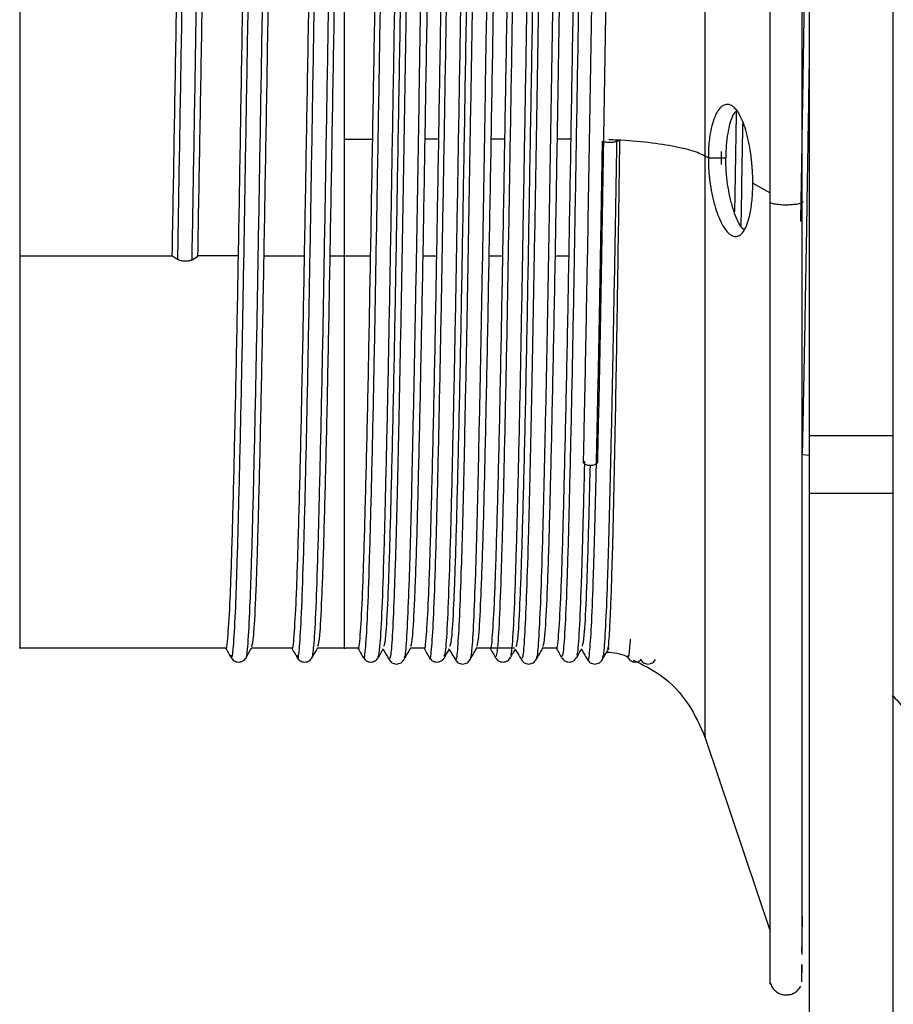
# Paper-space layout '_Posterior' of a CAD drawing. Header units: inches. Extents: x -3.7 to 0.5, y -6.4 to 5.5.
# Tile 2 of 6: x -3.7 to -2.7, y -1.6 to -0.4. Entities that reach past the tile are written whole.
import ezdxf

# ---------------------------------------------------------------- set-up
doc = ezdxf.new("R2010")
doc.units = ezdxf.units.IN
doc.header["$MEASUREMENT"] = 0

psp = doc.layouts.new('_Posterior')

# ---------------------------------------------------------------- linework, layer by layer
at = {"color": 7, "linetype": 'Continuous', "lineweight": 25}
for p, q in [((-2.7559, -6.3624), (-2.7559, 5.4631)), ((-2.6559, -6.3624), (-2.6559, 5.4631)), ((-3.3097, -0.5918), (-3.2763, -0.5918)), ((-3.1976, -0.5918), (-3.2135, -0.5918)), ((-3.1189, -0.5918), (-3.1347, -0.5918)), ((-3.0401, -0.5918), (-3.056, -0.5918)), ((-2.9815, -0.5934), (-2.9855, -0.5946)), ((-2.8608, -0.6064), (-2.8611, -0.6221)), ((-2.8762, -0.6142), (-2.8799, -0.6121)), ((-2.8762, -0.6142), (-2.8555, -0.6142)), ((-2.8232, -0.6441), (-2.8025, -0.6559)), ((-3.6963, -0.7309), (-3.5146, -0.7309)), ((-3.515, -0.7306), (-3.508, -0.7352)), ((-3.491, -0.7355), (-3.4841, -0.7311)), ((-3.4362, -0.7309), (-3.4841, -0.7309)), ((-3.4053, -0.7309), (-3.3575, -0.7309)), ((-3.3266, -0.7309), (-3.2788, -0.7309)), ((-3.2159, -0.7309), (-3.2, -0.7309)), ((-3.1372, -0.7309), (-3.1213, -0.7309)), ((-3.0584, -0.7309), (-3.0425, -0.7309)), ((-2.6559, -0.9451), (-2.7559, -0.9451)), ((-2.7559, -0.9687), (-2.764, -0.9676)), ((-2.6559, -1.0137), (-2.7559, -1.0137)), ((-3.6963, -1.1976), (-3.4511, -1.1976)), ((-3.42, -1.1976), (-3.3724, -1.1976)), ((-3.3658, -1.2065), (-3.3657, -1.207)), ((-3.3413, -1.1976), (-3.2936, -1.1976)), ((-3.2306, -1.1976), (-3.2149, -1.1976)), ((-3.1518, -1.1976), (-3.1362, -1.1976)), ((-3.1361, -1.1976), (-3.1069, -1.1976)), ((-3.0731, -1.1976), (-3.0574, -1.1976)), ((-3.0509, -1.2073), (-3.0507, -1.2071)), ((-3.0332, -1.2063), (-3.033, -1.2061)), ((-2.9731, -1.2077), (-2.9721, -1.2093)), ((-3.2694, -1.2086), (-3.2693, -1.2078)), ((-3.1296, -1.2085), (-3.1295, -1.2082)), ((-2.8799, -1.3049), (-2.8025, -1.5349)), ((-2.7648, -1.5848), (-2.7648, -1.5747)), ((-2.7647, -1.5954), (-2.7645, -1.5748))]:
    psp.add_line(p, q, dxfattribs=at)
for points, knots in [([(-2.8025, -0.6676), (-2.8025, -0.5931), (-2.8025, -0.444), (-2.8025, -0.2185), (-2.8025, -0.0025), (-2.8025, 0.1966), (-2.8025, 0.3707), (-2.8025, 0.5135), (-2.8025, 0.6184), (-2.8025, 0.6852), (-2.8025, 0.6929), (-2.8025, 0.6967)], [0, 0, 0, 0, 0.11138, 0.222761, 0.334141, 0.445522, 0.556902, 0.668283, 0.779663, 0.891044, 1, 1, 1, 1]), ([(-2.7648, 0.6041), (-2.7648, 0.6033), (-2.7648, 0.5815), (-2.7648, 0.5008), (-2.7648, 0.3634), (-2.7648, 0.19), (-2.7648, -0.0068), (-2.7648, -0.2208), (-2.7648, -0.4441), (-2.7648, -0.5916), (-2.7648, -0.6654)], [0, 0, 0, 0, 0.005604, 0.14766, 0.289717, 0.431773, 0.57383, 0.715887, 0.857943, 1, 1, 1, 1]), ([(-2.8799, -0.6121), (-2.8799, -0.5746), (-2.8799, -0.4946), (-2.8799, -0.3647), (-2.8799, -0.2211), (-2.8799, -0.0683), (-2.8799, 0.0563), (-2.8799, 0.1502), (-2.8799, 0.217), (-2.8799, 0.2763), (-2.8799, 0.3264), (-2.8799, 0.3656), (-2.8799, 0.3919), (-2.8799, 0.4051), (-2.8799, 0.4043), (-2.8799, 0.404)], [0, 0, 0, 0, 0.075575, 0.161077, 0.257421, 0.365137, 0.484073, 0.547534, 0.613286, 0.680995, 0.750248, 0.820571, 0.891441, 0.962311, 1, 1, 1, 1]), ([(-3.508, -0.7352), (-3.5073, -0.6913), (-3.5058, -0.6029), (-3.5034, -0.4625), (-3.5011, -0.3225), (-3.4989, -0.1869), (-3.4965, -0.0599), (-3.4942, 0.054), (-3.4919, 0.1505), (-3.4896, 0.2273), (-3.4873, 0.28), (-3.4853, 0.3074), (-3.4842, 0.3072), (-3.4838, 0.3071)], [0, 0, 0, 0, 0.09466, 0.190466, 0.285793, 0.379984, 0.47551, 0.571232, 0.665615, 0.760587, 0.856427, 0.951507, 1, 1, 1, 1]), ([(-3.491, -0.7355), (-3.4903, -0.6916), (-3.4887, -0.6032), (-3.4864, -0.4628), (-3.484, -0.3228), (-3.4818, -0.1871), (-3.4795, -0.0601), (-3.4771, 0.0538), (-3.4749, 0.1504), (-3.4726, 0.2271), (-3.4702, 0.2802), (-3.4681, 0.309), (-3.4668, 0.3082), (-3.4662, 0.3079)], [0, 0, 0, 0, 0.092579, 0.186278, 0.279509, 0.371629, 0.465055, 0.558673, 0.650981, 0.743865, 0.837597, 0.930587, 1, 1, 1, 1]), ([(-3.4445, -1.2063), (-3.4442, -1.2075), (-3.4431, -1.2115), (-3.4412, -1.191), (-3.4388, -1.1462), (-3.4366, -1.0766), (-3.4343, -0.9862), (-3.4319, -0.8772), (-3.4296, -0.7541), (-3.4274, -0.6208), (-3.425, -0.4814), (-3.4227, -0.341), (-3.4204, -0.2046), (-3.4181, -0.0762), (-3.4157, 0.0398), (-3.4135, 0.1388), (-3.4112, 0.2183), (-3.4088, 0.2744), (-3.4068, 0.3055), (-3.4056, 0.3068), (-3.4051, 0.3073)], [0, 0, 0, 0, 0.025494, 0.08434, 0.143198, 0.20121, 0.259757, 0.318732, 0.377134, 0.435248, 0.494168, 0.552926, 0.610883, 0.669575, 0.728523, 0.786729, 0.845027, 0.903991, 0.96262, 1, 1, 1, 1]), ([(-3.4269, -1.2075), (-3.4267, -1.208), (-3.4258, -1.2107), (-3.4241, -1.1906), (-3.4218, -1.1465), (-3.4195, -1.0767), (-3.4172, -0.9864), (-3.4148, -0.8775), (-3.4126, -0.7544), (-3.4103, -0.6211), (-3.4079, -0.4817), (-3.4056, -0.3413), (-3.4034, -0.2048), (-3.4011, -0.0764), (-3.3987, 0.0395), (-3.3964, 0.1386), (-3.3942, 0.2181), (-3.3918, 0.2745), (-3.3896, 0.3073), (-3.3882, 0.3084), (-3.3875, 0.3089)], [0, 0, 0, 0, 0.011252, 0.070153, 0.129067, 0.187134, 0.245737, 0.304768, 0.363226, 0.421395, 0.480371, 0.539185, 0.597197, 0.655945, 0.714949, 0.77321, 0.831564, 0.890584, 0.949269, 1, 1, 1, 1]), ([(-3.3657, -1.207), (-3.3655, -1.208), (-3.3645, -1.2126), (-3.3627, -1.195), (-3.3604, -1.1539), (-3.3581, -1.0871), (-3.3558, -0.9994), (-3.3535, -0.8927), (-3.3512, -0.7712), (-3.3489, -0.639), (-3.3466, -0.5002), (-3.3442, -0.3596), (-3.342, -0.2224), (-3.3397, -0.0927), (-3.3373, 0.0252), (-3.335, 0.1267), (-3.3328, 0.209), (-3.3304, 0.2683), (-3.3283, 0.3034), (-3.3269, 0.3066), (-3.3264, 0.3079)], [0, 0, 0, 0, 0.016256, 0.075156, 0.134203, 0.192437, 0.250984, 0.310093, 0.36876, 0.426909, 0.485906, 0.544877, 0.603, 0.661715, 0.720819, 0.779309, 0.837591, 0.896656, 0.95552, 1, 1, 1, 1]), ([(-3.348, -1.2093), (-3.3472, -1.2053), (-3.3457, -1.1975), (-3.3433, -1.1533), (-3.3411, -1.0874), (-3.3388, -0.9995), (-3.3364, -0.8929), (-3.3341, -0.7714), (-3.3319, -0.6393), (-3.3295, -0.5005), (-3.3272, -0.3599), (-3.3249, -0.2227), (-3.3226, -0.0929), (-3.3203, 0.025), (-3.318, 0.1266), (-3.3157, 0.2085), (-3.3134, 0.2693), (-3.311, 0.3024), (-3.3095, 0.3154), (-3.3088, 0.3101), (-3.3087, 0.3099)], [0, 0, 0, 0, 0.058978, 0.118104, 0.176415, 0.23504, 0.294227, 0.352972, 0.411198, 0.470274, 0.529323, 0.587523, 0.646316, 0.705499, 0.764067, 0.822426, 0.881569, 0.940511, 0.998673, 1, 1, 1, 1]), ([(-3.287, -1.2079), (-3.2868, -1.2085), (-3.286, -1.2136), (-3.2843, -1.1985), (-3.2819, -1.161), (-3.2797, -1.0972), (-3.2774, -1.0122), (-3.275, -0.9078), (-3.2727, -0.7881), (-3.2705, -0.6571), (-3.2681, -0.5189), (-3.2658, -0.3783), (-3.2635, -0.2404), (-3.2612, -0.1094), (-3.2589, 0.0104), (-3.2566, 0.1142), (-3.2543, 0.1992), (-3.252, 0.2618), (-3.2498, 0.3008), (-3.2484, 0.3061), (-3.2477, 0.3085)], [0, 0, 0, 0, 0.008747, 0.067683, 0.126901, 0.185398, 0.243928, 0.303151, 0.362066, 0.420292, 0.479349, 0.538513, 0.596845, 0.655565, 0.714807, 0.773567, 0.831871, 0.891018, 0.950099, 1, 1, 1, 1]), ([(-3.2693, -1.2078), (-3.2686, -1.2053), (-3.2672, -1.1998), (-3.2649, -1.1603), (-3.2626, -1.0976), (-3.2604, -1.0124), (-3.258, -0.9081), (-3.2557, -0.7884), (-3.2534, -0.6574), (-3.2511, -0.5192), (-3.2487, -0.3786), (-3.2465, -0.2406), (-3.2442, -0.1096), (-3.2418, 0.0101), (-3.2395, 0.1141), (-3.2373, 0.1988), (-3.2349, 0.2625), (-3.2326, 0.2995), (-3.231, 0.3144), (-3.2301, 0.3093), (-3.23, 0.3086)], [0, 0, 0, 0, 0.051034, 0.110217, 0.16868, 0.227174, 0.286363, 0.345242, 0.403434, 0.462455, 0.521585, 0.579882, 0.638566, 0.697774, 0.756498, 0.814767, 0.87388, 0.932925, 0.991128, 1, 1, 1, 1]), ([(-3.217, 0.3099), (-3.2173, 0.3101), (-3.2183, 0.3111), (-3.2201, 0.289), (-3.2222, 0.2448), (-3.2243, 0.1791), (-3.2265, 0.0951), (-3.2287, -0.0053), (-3.2308, -0.1184), (-3.2329, -0.2412), (-3.2351, -0.3705), (-3.2373, -0.502), (-3.2394, -0.6317), (-3.2415, -0.7562), (-3.2437, -0.872), (-3.2459, -0.975), (-3.248, -1.0624), (-3.2502, -1.1322), (-3.2524, -1.1813), (-3.2544, -1.2095), (-3.2557, -1.2102), (-3.2563, -1.2106)], [0, 0, 0, 0, 0.022732, 0.077828, 0.132573, 0.186698, 0.241579, 0.296646, 0.351087, 0.405411, 0.460448, 0.515391, 0.569554, 0.624208, 0.679305, 0.734029, 0.788161, 0.843058, 0.898119, 0.95253, 1, 1, 1, 1]), ([(-3.1994, 0.3101), (-3.1998, 0.3107), (-3.201, 0.3124), (-3.203, 0.2892), (-3.2052, 0.2446), (-3.2073, 0.1789), (-3.2094, 0.0949), (-3.2116, -0.0055), (-3.2138, -0.1187), (-3.2159, -0.2415), (-3.2181, -0.3708), (-3.2203, -0.5023), (-3.2223, -0.632), (-3.2245, -0.7564), (-3.2267, -0.8722), (-3.2289, -0.9752), (-3.2309, -1.0626), (-3.2331, -1.1324), (-3.2353, -1.1811), (-3.2372, -1.2078), (-3.2383, -1.2088), (-3.2387, -1.2092)], [0, 0, 0, 0, 0.0368494, 0.0919375, 0.1466754, 0.2007932, 0.2556659, 0.3107259, 0.3651592, 0.4194756, 0.4745046, 0.5294401, 0.5835963, 0.6382428, 0.6933322, 0.7480482, 0.802173, 0.8570625, 0.9121157, 0.9665195, 1, 1, 1, 1]), ([(-3.2083, -1.209), (-3.2082, -1.2092), (-3.2075, -1.2146), (-3.2059, -1.2015), (-3.2035, -1.1678), (-3.2012, -1.1069), (-3.199, -1.0247), (-3.1966, -0.9227), (-3.1943, -0.8048), (-3.1921, -0.6751), (-3.1897, -0.5376), (-3.1874, -0.397), (-3.1851, -0.2584), (-3.1828, -0.1263), (-3.1805, -0.0048), (-3.1781, 0.1014), (-3.1759, 0.1891), (-3.1736, 0.2548), (-3.1712, 0.2985), (-3.1697, 0.3062), (-3.169, 0.3101)], [0, 0, 0, 0, 0.002175, 0.060893, 0.120027, 0.178572, 0.236856, 0.295939, 0.354848, 0.41296, 0.471822, 0.530925, 0.589274, 0.647746, 0.706871, 0.765648, 0.823782, 0.882757, 0.9418, 1, 1, 1, 1]), ([(-3.1907, -1.2074), (-3.1901, -1.206), (-3.1887, -1.2027), (-3.1865, -1.1669), (-3.1842, -1.1073), (-3.1819, -1.0249), (-3.1796, -0.923), (-3.1772, -0.8051), (-3.175, -0.6754), (-3.1727, -0.5379), (-3.1703, -0.3973), (-3.1681, -0.2587), (-3.1658, -0.1265), (-3.1634, -0.005), (-3.1611, 0.1012), (-3.1589, 0.1887), (-3.1565, 0.2554), (-3.1542, 0.2961), (-3.1525, 0.3134), (-3.1515, 0.3087), (-3.1513, 0.3077)], [0, 0, 0, 0, 0.0467579, 0.105766, 0.1641872, 0.2223466, 0.2813046, 0.3400883, 0.3980768, 0.4568133, 0.515791, 0.5740161, 0.6323634, 0.6913634, 0.7500153, 0.8080259, 0.8668759, 0.925793, 0.9838694, 1, 1, 1, 1]), ([(-3.1382, 0.3123), (-3.1389, 0.3093), (-3.1404, 0.3034), (-3.1426, 0.2663), (-3.1447, 0.2097), (-3.1468, 0.1333), (-3.149, 0.0395), (-3.1512, -0.0686), (-3.1533, -0.1876), (-3.1554, -0.3145), (-3.1576, -0.4457), (-3.1598, -0.5766), (-3.1619, -0.7037), (-3.1641, -0.8237), (-3.1663, -0.9326), (-3.1683, -1.027), (-3.1705, -1.1045), (-3.1727, -1.1633), (-3.1749, -1.1992), (-3.1764, -1.2145), (-3.1774, -1.2104), (-3.1776, -1.2095)], [0, 0, 0, 0, 0.053668, 0.108725, 0.163015, 0.217629, 0.272778, 0.327646, 0.381822, 0.436709, 0.491854, 0.546441, 0.600752, 0.65582, 0.710865, 0.765136, 0.819776, 0.874928, 0.929777, 0.983954, 1, 1, 1, 1]), ([(-3.1206, 0.3106), (-3.1208, 0.3114), (-3.1217, 0.3158), (-3.1233, 0.3014), (-3.1255, 0.2668), (-3.1276, 0.2094), (-3.1298, 0.1331), (-3.132, 0.0392), (-3.1341, -0.0688), (-3.1362, -0.1878), (-3.1384, -0.3148), (-3.1406, -0.446), (-3.1427, -0.5769), (-3.1448, -0.704), (-3.147, -0.824), (-3.1492, -0.9328), (-3.1513, -1.0271), (-3.1534, -1.1048), (-3.1556, -1.1628), (-3.1578, -1.2013), (-3.1592, -1.2082), (-3.1599, -1.2116)], [0, 0, 0, 0, 0.012732, 0.067897, 0.123061, 0.177457, 0.232177, 0.287434, 0.34241, 0.396691, 0.451686, 0.506939, 0.561632, 0.61605, 0.671225, 0.726377, 0.780755, 0.835501, 0.890762, 0.945717, 1, 1, 1, 1]), ([(-3.1295, -1.2082), (-3.1288, -1.2076), (-3.1274, -1.2064), (-3.1251, -1.1731), (-3.1228, -1.1165), (-3.1205, -1.0369), (-3.1182, -0.9374), (-3.1158, -0.8213), (-3.1136, -0.6929), (-3.1113, -0.5563), (-3.1089, -0.4157), (-3.1066, -0.2766), (-3.1044, -0.1434), (-3.102, -0.0202), (-3.0997, 0.0883), (-3.0975, 0.1784), (-3.0951, 0.248), (-3.0928, 0.2917), (-3.0912, 0.3115), (-3.0903, 0.3088), (-3.0902, 0.3084)], [0, 0, 0, 0, 0.0517374, 0.1108442, 0.1694957, 0.2276501, 0.2866512, 0.3456119, 0.4037268, 0.4624512, 0.5215511, 0.5800235, 0.6383159, 0.6973822, 0.7562338, 0.8143155, 0.8731765, 0.9322389, 0.9905181, 1, 1, 1, 1]), ([(-3.1119, -1.2065), (-3.1114, -1.206), (-3.1101, -1.2045), (-3.108, -1.173), (-3.1057, -1.1167), (-3.1035, -1.037), (-3.1011, -0.9376), (-3.0988, -0.8216), (-3.0966, -0.6932), (-3.0942, -0.5565), (-3.0919, -0.416), (-3.0896, -0.2769), (-3.0873, -0.1436), (-3.085, -0.0204), (-3.0826, 0.0881), (-3.0804, 0.1782), (-3.0781, 0.2478), (-3.0757, 0.2921), (-3.0739, 0.3122), (-3.0729, 0.3083), (-3.0726, 0.3072)], [0, 0, 0, 0, 0.037912, 0.096998, 0.155628, 0.213761, 0.27274, 0.331679, 0.389773, 0.448476, 0.507554, 0.566005, 0.624276, 0.683321, 0.742151, 0.800211, 0.85905, 0.918091, 0.976349, 1, 1, 1, 1]), ([(-3.0595, 0.3098), (-3.0599, 0.3097), (-3.061, 0.3094), (-3.0629, 0.284), (-3.065, 0.2366), (-3.0671, 0.1682), (-3.0693, 0.0817), (-3.0715, -0.0207), (-3.0736, -0.1354), (-3.0757, -0.2593), (-3.0779, -0.3893), (-3.0801, -0.5208), (-3.0822, -0.6499), (-3.0844, -0.7734), (-3.0866, -0.8876), (-3.0887, -0.9885), (-3.0908, -1.0735), (-3.093, -1.1406), (-3.0952, -1.1864), (-3.0971, -1.211), (-3.0983, -1.21), (-3.0989, -1.2096)], [0, 0, 0, 0, 0.030213, 0.085332, 0.139985, 0.194186, 0.249166, 0.304217, 0.358538, 0.413031, 0.468128, 0.523014, 0.577157, 0.631947, 0.687064, 0.741692, 0.795908, 0.850902, 0.905943, 0.960239, 1, 1, 1, 1]), ([(-3.0419, 0.3108), (-3.0425, 0.3108), (-3.0438, 0.3109), (-3.0458, 0.2842), (-3.048, 0.2364), (-3.0501, 0.168), (-3.0523, 0.0815), (-3.0545, -0.021), (-3.0566, -0.1357), (-3.0587, -0.2596), (-3.0609, -0.3896), (-3.0631, -0.5211), (-3.0652, -0.6502), (-3.0673, -0.7736), (-3.0695, -0.8878), (-3.0717, -0.9887), (-3.0738, -1.0736), (-3.076, -1.1408), (-3.0782, -1.1862), (-3.0799, -1.2096), (-3.0809, -1.2091), (-3.0813, -1.209)], [0, 0, 0, 0, 0.0439428, 0.0990497, 0.1536905, 0.2078791, 0.2628474, 0.3178859, 0.3721947, 0.4266755, 0.4817603, 0.5366345, 0.5907656, 0.6455434, 0.7006483, 0.755264, 0.8094684, 0.86445, 0.9194785, 0.9737629, 1, 1, 1, 1]), ([(-3.0507, -1.2071), (-3.0502, -1.2074), (-3.0488, -1.208), (-3.0467, -1.1788), (-3.0443, -1.1255), (-3.0421, -1.0487), (-3.0398, -0.9517), (-3.0374, -0.8376), (-3.0352, -0.7106), (-3.0329, -0.5748), (-3.0305, -0.4344), (-3.0282, -0.2949), (-3.026, -0.1606), (-3.0236, -0.0359), (-3.0213, 0.0748), (-3.019, 0.1675), (-3.0167, 0.24), (-3.0143, 0.2874), (-3.0126, 0.3099), (-3.0116, 0.308), (-3.0114, 0.3075)], [0, 0, 0, 0, 0.043901, 0.102931, 0.161638, 0.219674, 0.278542, 0.337505, 0.395632, 0.45417, 0.513216, 0.571767, 0.629885, 0.688842, 0.747718, 0.805758, 0.864454, 0.923486, 0.981851, 1, 1, 1, 1]), ([(-2.9957, 0.3102), (-2.9959, 0.3112), (-2.9969, 0.3151), (-2.9985, 0.3003), (-3.0006, 0.2659), (-3.0026, 0.2105), (-3.0047, 0.1375), (-3.0068, 0.0482), (-3.0089, -0.0548), (-3.011, -0.1686), (-3.013, -0.2901), (-3.0151, -0.416), (-3.0172, -0.5428), (-3.0189, -0.6463), (-3.0203, -0.726), (-3.0217, -0.8003), (-3.0233, -0.8875), (-3.0246, -0.947), (-3.0253, -0.9772)], [0, 0, 0, 0, 0.024822, 0.095209, 0.165501, 0.235793, 0.306083, 0.376375, 0.446667, 0.516957, 0.587246, 0.657538, 0.727829, 0.798117, 0.833171, 0.868225, 0.933309, 1, 1, 1, 1]), ([(-2.9787, 0.3102), (-2.9792, 0.3107), (-2.9805, 0.3119), (-2.9825, 0.2875), (-2.9846, 0.2418), (-2.9867, 0.1752), (-2.9889, 0.0901), (-2.9911, -0.0109), (-2.9932, -0.1245), (-2.9953, -0.2478), (-2.9975, -0.3775), (-2.9997, -0.5089), (-3.0018, -0.6384), (-3.0039, -0.7624), (-3.0061, -0.8784), (-3.0076, -0.9445), (-3.0083, -0.9773)], [0, 0, 0, 0, 0.05213, 0.125544, 0.198091, 0.270559, 0.343951, 0.417188, 0.489388, 0.562291, 0.635753, 0.708687, 0.780874, 0.85409, 0.927493, 1, 1, 1, 1]), ([(-3.6963, 0.2979), (-3.6963, 0.2955), (-3.6963, 0.2907), (-3.6963, 0.2476), (-3.6963, 0.1795), (-3.6963, 0.0865), (-3.6963, -0.0268), (-3.6963, -0.1565), (-3.6963, -0.2974), (-3.6963, -0.444), (-3.6963, -0.5916), (-3.6963, -0.6844), (-3.6963, -0.7309)], [0, 0, 0, 0, 0.096677, 0.197046, 0.297416, 0.397785, 0.498154, 0.598523, 0.698892, 0.799262, 0.899631, 1, 1, 1, 1]), ([(-3.4908, 0.2961), (-3.4915, 0.294), (-3.4929, 0.2892), (-3.4953, 0.2476), (-3.4978, 0.1795), (-3.5002, 0.0867), (-3.5027, -0.0266), (-3.5052, -0.1563), (-3.5076, -0.2972), (-3.51, -0.4437), (-3.5126, -0.5915), (-3.5142, -0.6844), (-3.515, -0.7306)], [0, 0, 0, 0, 0.083227, 0.185546, 0.287863, 0.388719, 0.4908, 0.593277, 0.694305, 0.79607, 0.898627, 1, 1, 1, 1]), ([(-3.4841, -0.7309), (-3.4833, -0.6847), (-3.4817, -0.5917), (-3.4791, -0.4439), (-3.4767, -0.2974), (-3.4743, -0.1565), (-3.4718, -0.0268), (-3.4693, 0.0866), (-3.4669, 0.1794), (-3.4644, 0.2477), (-3.4619, 0.2907), (-3.4603, 0.2956), (-3.4596, 0.298)], [0, 0, 0, 0, 0.099945, 0.201054, 0.301378, 0.400983, 0.502014, 0.60265, 0.702083, 0.802958, 0.903829, 1, 1, 1, 1]), ([(-3.4121, 0.2961), (-3.4127, 0.294), (-3.4142, 0.2892), (-3.4166, 0.2475), (-3.4191, 0.1795), (-3.4214, 0.0865), (-3.4239, -0.0268), (-3.4264, -0.1565), (-3.4288, -0.2974), (-3.4313, -0.444), (-3.4338, -0.5917), (-3.4354, -0.6847), (-3.4362, -0.7309)], [0, 0, 0, 0, 0.083396, 0.185697, 0.287995, 0.388832, 0.490896, 0.593354, 0.694362, 0.796111, 0.898649, 1, 1, 1, 1]), ([(-3.4053, -0.7309), (-3.4045, -0.6847), (-3.4029, -0.5917), (-3.4004, -0.4439), (-3.3979, -0.2974), (-3.3955, -0.1565), (-3.393, -0.0268), (-3.3905, 0.0866), (-3.3882, 0.1794), (-3.3856, 0.2477), (-3.3832, 0.2907), (-3.3816, 0.2956), (-3.3808, 0.298)], [0, 0, 0, 0, 0.099945, 0.201054, 0.301378, 0.400983, 0.502014, 0.60265, 0.702083, 0.802958, 0.903829, 1, 1, 1, 1]), ([(-3.3334, 0.296), (-3.334, 0.2938), (-3.3355, 0.2891), (-3.3378, 0.2475), (-3.3403, 0.1795), (-3.3427, 0.0865), (-3.3452, -0.0268), (-3.3477, -0.1565), (-3.3501, -0.2974), (-3.3525, -0.444), (-3.3551, -0.5917), (-3.3567, -0.6847), (-3.3575, -0.7309)], [0, 0, 0, 0, 0.082407, 0.184819, 0.287226, 0.388173, 0.490347, 0.592915, 0.694032, 0.795891, 0.89854, 1, 1, 1, 1]), ([(-3.2547, 0.2958), (-3.2553, 0.2937), (-3.2567, 0.2889), (-3.2591, 0.2475), (-3.2616, 0.1795), (-3.264, 0.0865), (-3.2664, -0.0268), (-3.269, -0.1565), (-3.2713, -0.2974), (-3.2738, -0.444), (-3.2763, -0.5917), (-3.278, -0.6847), (-3.2788, -0.7309)], [0, 0, 0, 0, 0.081245, 0.183786, 0.286323, 0.387398, 0.489701, 0.592399, 0.693645, 0.795633, 0.898411, 1, 1, 1, 1]), ([(-3.2479, -0.7309), (-3.2471, -0.6847), (-3.2454, -0.5917), (-3.2429, -0.4439), (-3.2404, -0.2974), (-3.2381, -0.1565), (-3.2355, -0.0268), (-3.233, 0.0866), (-3.2307, 0.1794), (-3.2282, 0.2477), (-3.2257, 0.2907), (-3.2241, 0.2956), (-3.2234, 0.298)], [0, 0, 0, 0, 0.099945, 0.201054, 0.301378, 0.400983, 0.502014, 0.60265, 0.702083, 0.802958, 0.903829, 1, 1, 1, 1]), ([(-3.2135, -0.5918), (-3.2127, -0.5434), (-3.2111, -0.446), (-3.2085, -0.2988), (-3.2061, -0.1579), (-3.2037, -0.0282), (-3.2012, 0.0855), (-3.1987, 0.1786), (-3.1963, 0.247), (-3.1938, 0.2905), (-3.1922, 0.2955), (-3.1914, 0.298)], [0, 0, 0, 0, 0.110965, 0.223221, 0.334606, 0.445192, 0.557362, 0.669093, 0.779489, 0.891485, 1, 1, 1, 1]), ([(-3.1759, 0.296), (-3.1765, 0.2938), (-3.178, 0.2891), (-3.1803, 0.2475), (-3.1828, 0.1795), (-3.1852, 0.0865), (-3.1877, -0.0268), (-3.1902, -0.1565), (-3.1926, -0.2974), (-3.1951, -0.444), (-3.1976, -0.5917), (-3.1992, -0.6847), (-3.2, -0.7309)], [0, 0, 0, 0, 0.082303, 0.184726, 0.287146, 0.388104, 0.490289, 0.592869, 0.693998, 0.795868, 0.898528, 1, 1, 1, 1]), ([(-3.1691, -0.7309), (-3.1683, -0.6847), (-3.1667, -0.5917), (-3.1642, -0.4439), (-3.1617, -0.2974), (-3.1593, -0.1565), (-3.1568, -0.0268), (-3.1543, 0.0866), (-3.1519, 0.1794), (-3.1494, 0.2477), (-3.147, 0.2907), (-3.1454, 0.2956), (-3.1446, 0.298)], [0, 0, 0, 0, 0.099945, 0.201054, 0.301378, 0.400983, 0.502014, 0.60265, 0.702083, 0.802958, 0.903829, 1, 1, 1, 1]), ([(-3.1347, -0.5918), (-3.1339, -0.5434), (-3.1323, -0.446), (-3.1298, -0.2988), (-3.1273, -0.1579), (-3.1249, -0.0282), (-3.1224, 0.0855), (-3.1199, 0.1786), (-3.1176, 0.247), (-3.1151, 0.2905), (-3.1134, 0.2955), (-3.1126, 0.298)], [0, 0, 0, 0, 0.110965, 0.223221, 0.334606, 0.445192, 0.557362, 0.669093, 0.779489, 0.891485, 1, 1, 1, 1]), ([(-3.0971, 0.2961), (-3.0978, 0.294), (-3.0992, 0.2892), (-3.1016, 0.2475), (-3.1041, 0.1795), (-3.1065, 0.0865), (-3.109, -0.0268), (-3.1115, -0.1565), (-3.1139, -0.2974), (-3.1163, -0.444), (-3.1189, -0.5917), (-3.1205, -0.6847), (-3.1213, -0.7309)], [0, 0, 0, 0, 0.083454, 0.185748, 0.288039, 0.388871, 0.490928, 0.593379, 0.694381, 0.796124, 0.898656, 1, 1, 1, 1]), ([(-3.0904, -0.7309), (-3.0896, -0.6847), (-3.088, -0.5917), (-3.0854, -0.4439), (-3.083, -0.2974), (-3.0806, -0.1565), (-3.0781, -0.0268), (-3.0756, 0.0866), (-3.0732, 0.1794), (-3.0707, 0.2477), (-3.0682, 0.2907), (-3.0666, 0.2956), (-3.0659, 0.298)], [0, 0, 0, 0, 0.099945, 0.201054, 0.301378, 0.400983, 0.502014, 0.60265, 0.702083, 0.802958, 0.903829, 1, 1, 1, 1]), ([(-3.056, -0.5918), (-3.0555, -0.559), (-3.0544, -0.493), (-3.0527, -0.3922), (-3.0509, -0.2924), (-3.0492, -0.1958), (-3.0476, -0.1042), (-3.046, -0.0185), (-3.0442, 0.06), (-3.0425, 0.1292), (-3.0409, 0.1876), (-3.0392, 0.2346), (-3.0376, 0.2698), (-3.0358, 0.2912), (-3.0345, 0.3002), (-3.0337, 0.2973), (-3.0335, 0.2966)], [0, 0, 0, 0, 0.074286, 0.149476, 0.224899, 0.299874, 0.373892, 0.448528, 0.523863, 0.59922, 0.67392, 0.747914, 0.822838, 0.898253, 0.973478, 1, 1, 1, 1]), ([(-3.0184, 0.2961), (-3.019, 0.294), (-3.0205, 0.2892), (-3.0229, 0.2475), (-3.0254, 0.1795), (-3.0277, 0.0865), (-3.0302, -0.0268), (-3.0327, -0.1565), (-3.0351, -0.2974), (-3.0376, -0.444), (-3.0401, -0.5917), (-3.0417, -0.6847), (-3.0425, -0.7309)], [0, 0, 0, 0, 0.083287, 0.1856, 0.28791, 0.388759, 0.490836, 0.593305, 0.694326, 0.796087, 0.898637, 1, 1, 1, 1]), ([(-3.3266, -0.7309), (-3.3258, -0.6847), (-3.3242, -0.5917), (-3.3216, -0.4439), (-3.3192, -0.2974), (-3.3168, -0.1564), (-3.3143, -0.0271), (-3.3119, 0.0834), (-3.3104, 0.1384), (-3.3097, 0.164)], [0, 0, 0, 0, 0.144815, 0.291316, 0.43668, 0.581001, 0.72739, 0.873205, 1, 1, 1, 1]), ([(-3.3097, -0.5918), (-3.3097, -0.5432), (-3.3097, -0.446), (-3.3097, -0.2989), (-3.3097, -0.1579), (-3.3097, -0.0285), (-3.3097, 0.0825), (-3.3097, 0.1379), (-3.3097, 0.164)], [0, 0, 0, 0, 0.169882, 0.339764, 0.509647, 0.679529, 0.849411, 1, 1, 1, 1]), ([(-2.7559, -0.0682), (-2.7568, -0.1155), (-2.7583, -0.2021), (-2.7607, -0.3402), (-2.7629, -0.4712), (-2.7647, -0.5896), (-2.766, -0.6603), (-2.7665, -0.6899)], [0, 0, 0, 0, 0.245435, 0.450083, 0.654122, 0.855319, 1, 1, 1, 1]), ([(-2.764, -0.9676), (-2.7639, -0.9633), (-2.7638, -0.9545), (-2.7635, -0.941), (-2.7632, -0.9269), (-2.7629, -0.9124), (-2.7626, -0.8973), (-2.7623, -0.8818), (-2.762, -0.8658), (-2.7617, -0.8493), (-2.7613, -0.8322), (-2.761, -0.8148), (-2.7607, -0.7968), (-2.7604, -0.7784), (-2.76, -0.7596), (-2.7597, -0.7403), (-2.7592, -0.7143), (-2.7587, -0.682), (-2.7581, -0.6438), (-2.7575, -0.607), (-2.7569, -0.5718), (-2.7564, -0.5383), (-2.7561, -0.5164), (-2.7559, -0.5057)], [0, 0, 0, 0, 0.0346924, 0.0699075, 0.1056397, 0.1418826, 0.1786288, 0.21587, 0.2535972, 0.2918003, 0.3304683, 0.3695892, 0.4091502, 0.4491373, 0.4895359, 0.5303301, 0.5715032, 0.6525239, 0.7297018, 0.8029746, 0.8723084, 0.9377724, 1, 1, 1, 1]), ([(-2.8232, -0.6441), (-2.8232, -0.6424), (-2.8233, -0.639), (-2.8234, -0.6337), (-2.8237, -0.6285), (-2.8241, -0.6232), (-2.8246, -0.6179), (-2.8256, -0.6093), (-2.8274, -0.5976), (-2.8305, -0.5842), (-2.8344, -0.5723), (-2.8402, -0.5595), (-2.847, -0.5518), (-2.8538, -0.55), (-2.8589, -0.5515), (-2.8636, -0.5559), (-2.8679, -0.5632), (-2.8714, -0.5728), (-2.8738, -0.5837), (-2.8753, -0.5942), (-2.8761, -0.604), (-2.8762, -0.6108), (-2.8762, -0.6142)], [0, 0, 0, 0, 0.020633, 0.041351, 0.062161, 0.083073, 0.104095, 0.125235, 0.186271, 0.250117, 0.309807, 0.374985, 0.499385, 0.562042, 0.624399, 0.691194, 0.749544, 0.814331, 0.874833, 0.917205, 0.958896, 1, 1, 1, 1]), ([(-2.843, -0.5584), (-2.8443, -0.5598), (-2.8472, -0.5628), (-2.8506, -0.5728), (-2.8533, -0.5848), (-2.8551, -0.5988), (-2.8554, -0.6091), (-2.8555, -0.6142)], [0, 0, 0, 0, 0.176882, 0.383019, 0.588505, 0.793967, 1, 1, 1, 1]), ([(-2.843, -0.5584), (-2.8435, -0.5912), (-2.8442, -0.6323), (-2.8449, -0.6707), (-2.845, -0.6785)], [0, 0, 0, 0, 0.795919, 1, 1, 1, 1]), ([(-2.8371, -0.6961), (-2.8365, -0.6579), (-2.8357, -0.6177), (-2.835, -0.5753), (-2.835, -0.5732)], [0, 0, 0, 0, 0.9490485, 1, 1, 1, 1]), ([(-3.3097, -1.1973), (-3.3097, -1.1974), (-3.3097, -1.2022), (-3.3097, -1.1851), (-3.3097, -1.1442), (-3.3097, -1.0733), (-3.3097, -0.9793), (-3.3097, -0.8646), (-3.3097, -0.7344), (-3.3097, -0.6393), (-3.3097, -0.5918)], [0, 0, 0, 0, 0.0037226, 0.1460479, 0.2883733, 0.4306986, 0.573024, 0.7153493, 0.8576747, 1, 1, 1, 1]), ([(-3.2304, -1.1958), (-3.2297, -1.193), (-3.2282, -1.1871), (-3.2258, -1.1433), (-3.2233, -1.0735), (-3.2209, -0.9792), (-3.2184, -0.8647), (-3.2159, -0.7343), (-3.2143, -0.6391), (-3.2135, -0.5918)], [0, 0, 0, 0, 0.1264908, 0.2723658, 0.4188025, 0.5631682, 0.7085935, 0.8551454, 1, 1, 1, 1]), ([(-3.1516, -1.1958), (-3.1509, -1.193), (-3.1494, -1.1871), (-3.1471, -1.1433), (-3.1445, -1.0735), (-3.1421, -0.9792), (-3.1397, -0.8647), (-3.1372, -0.7343), (-3.1355, -0.6391), (-3.1347, -0.5918)], [0, 0, 0, 0, 0.1265363, 0.2724036, 0.4188328, 0.563191, 0.7086086, 0.8551529, 1, 1, 1, 1]), ([(-3.0729, -1.196), (-3.0722, -1.1932), (-3.0707, -1.1872), (-3.0683, -1.1433), (-3.0658, -1.0735), (-3.0634, -0.9792), (-3.0609, -0.8647), (-3.0584, -0.7343), (-3.0568, -0.6391), (-3.056, -0.5918)], [0, 0, 0, 0, 0.12791, 0.273548, 0.419747, 0.563878, 0.709067, 0.855381, 1, 1, 1, 1]), ([(-3.0026, -0.5944), (-3.0033, -0.6366), (-3.0047, -0.7216), (-3.0069, -0.84), (-3.0091, -0.947), (-3.0112, -1.0392), (-3.0133, -1.114), (-3.0155, -1.17), (-3.0177, -1.2024), (-3.0192, -1.2155), (-3.02, -1.2109), (-3.0201, -1.2103)], [0, 0, 0, 0, 0.121947, 0.245401, 0.368541, 0.489949, 0.612613, 0.736166, 0.858778, 0.98021, 1, 1, 1, 1]), ([(-3.0026, -0.5944), (-3.0023, -0.5945), (-3.0017, -0.5946), (-3.0006, -0.5949), (-2.9983, -0.5952), (-2.994, -0.5955), (-2.9896, -0.5954), (-2.9869, -0.595), (-2.986, -0.5948), (-2.9855, -0.5946)], [0, 0, 0, 0, 0.077401, 0.154454, 0.233189, 0.50011, 0.767031, 0.882776, 1, 1, 1, 1]), ([(-2.9855, -0.5946), (-2.9862, -0.6369), (-2.9876, -0.7218), (-2.9898, -0.8403), (-2.992, -0.9473), (-2.9941, -1.0393), (-2.9963, -1.1144), (-2.9985, -1.1694), (-3.0006, -1.204), (-3.0019, -1.2087), (-3.0025, -1.2109)], [0, 0, 0, 0, 0.125813, 0.253181, 0.380223, 0.50548, 0.632033, 0.759503, 0.886002, 1, 1, 1, 1]), ([(-2.9962, -1.1992), (-2.9959, -1.1991), (-2.9953, -1.1989), (-2.9944, -1.1886), (-2.9934, -1.1725), (-2.9924, -1.1508), (-2.9912, -1.1184), (-2.9901, -1.0795), (-2.9891, -1.0385), (-2.9883, -1.0013), (-2.9875, -0.9617), (-2.9866, -0.9172), (-2.9857, -0.8666), (-2.9847, -0.8053), (-2.9836, -0.7333), (-2.9825, -0.6602), (-2.9818, -0.6119), (-2.9815, -0.5934)], [0, 0, 0, 0, 0.047284, 0.128361, 0.184784, 0.252213, 0.33053, 0.419316, 0.477399, 0.53517, 0.587478, 0.642612, 0.708924, 0.772317, 0.85415, 0.943941, 1, 1, 1, 1]), ([(-2.8799, -0.6121), (-2.8839, -0.6099), (-2.8895, -0.6076), (-2.9039, -0.6034), (-2.9127, -0.6014), (-2.933, -0.5978), (-2.9445, -0.5963), (-2.9689, -0.5939), (-2.9818, -0.593), (-2.9947, -0.5925)], [0, 0, 0, 0, 0.25, 0.25, 0.5, 0.5, 0.75, 0.75, 1, 1, 1, 1]), ([(-2.9815, -0.5934), (-2.9837, -0.5932), (-2.9881, -0.5929), (-2.9925, -0.5926), (-2.9947, -0.5925)], [0, 0, 0, 0, 0.499999, 1, 1, 1, 1]), ([(-2.8799, -1.3033), (-2.8799, -1.3036), (-2.8799, -1.3047), (-2.8799, -1.2929), (-2.8799, -1.2693), (-2.8799, -1.2346), (-2.8799, -1.1781), (-2.8799, -1.0914), (-2.8799, -0.971), (-2.8799, -0.8472), (-2.8799, -0.728), (-2.8799, -0.6491), (-2.8799, -0.6121)], [0, 0, 0, 0, 0.041684, 0.130143, 0.216629, 0.300617, 0.381678, 0.533598, 0.671187, 0.794251, 0.903466, 1, 1, 1, 1]), ([(-2.8762, -0.6142), (-2.8762, -0.6159), (-2.8762, -0.6193), (-2.876, -0.6246), (-2.8757, -0.6298), (-2.8752, -0.6351), (-2.8747, -0.6404), (-2.8735, -0.6489), (-2.8714, -0.6606), (-2.8679, -0.6739), (-2.8636, -0.6858), (-2.8589, -0.6954), (-2.8538, -0.7025), (-2.8487, -0.7069), (-2.8437, -0.7084), (-2.8389, -0.707), (-2.8345, -0.7026), (-2.8306, -0.6954), (-2.8274, -0.6857), (-2.8253, -0.6748), (-2.8241, -0.6642), (-2.8234, -0.6544), (-2.8233, -0.6476), (-2.8232, -0.6441)], [0, 0, 0, 0, 0.020456, 0.041046, 0.061782, 0.082676, 0.103739, 0.124983, 0.185238, 0.249734, 0.307957, 0.374542, 0.437146, 0.499452, 0.562001, 0.624481, 0.689735, 0.749467, 0.813496, 0.87469, 0.916879, 0.958626, 1, 1, 1, 1]), ([(-2.834, -0.6996), (-2.8354, -0.6983), (-2.8401, -0.6936), (-2.8459, -0.6785), (-2.8506, -0.6606), (-2.8534, -0.6455), (-2.8551, -0.6299), (-2.8554, -0.6194), (-2.8555, -0.6142)], [0, 0, 0, 0, 0.117145, 0.41057, 0.562889, 0.705189, 0.854269, 1, 1, 1, 1]), ([(-2.7648, -0.6654), (-2.7641, -0.6658), (-2.7637, -0.6663), (-2.764, -0.6673), (-2.7648, -0.6679), (-2.7674, -0.6688), (-2.7692, -0.6692), (-2.7733, -0.6698), (-2.7756, -0.67), (-2.78, -0.6703), (-2.7825, -0.6704), (-2.7878, -0.6703), (-2.7905, -0.6701), (-2.7953, -0.6696), (-2.7975, -0.6693), (-2.8008, -0.6684), (-2.8019, -0.668), (-2.8025, -0.6676)], [0, 0, 0, 0, 0.125, 0.125, 0.25, 0.25, 0.375, 0.375, 0.5, 0.5, 0.625, 0.625, 0.75, 0.75, 0.875, 0.875, 1, 1, 1, 1]), ([(-2.8025, -1.596), (-2.8025, -1.5961), (-2.8025, -1.6034), (-2.8025, -1.5772), (-2.8025, -1.5146), (-2.8025, -1.4058), (-2.8025, -1.2616), (-2.8025, -1.0858), (-2.8025, -0.8862), (-2.8025, -0.7404), (-2.8025, -0.6676)], [0, 0, 0, 0, 0.0031, 0.145514, 0.287929, 0.430343, 0.572757, 0.715171, 0.857586, 1, 1, 1, 1]), ([(-2.7648, -0.6654), (-2.7648, -0.7375), (-2.7648, -0.8818), (-2.7648, -1.0796), (-2.7648, -1.2533), (-2.7648, -1.3973), (-2.7648, -1.5), (-2.7648, -1.555), (-2.7648, -1.5627), (-2.7648, -1.5629)], [0, 0, 0, 0, 0.165654, 0.331308, 0.496962, 0.662616, 0.82827, 0.993924, 1, 1, 1, 1]), ([(-3.6963, -0.7309), (-3.6963, -0.7752), (-3.6963, -0.8638), (-3.6963, -0.978), (-3.6963, -1.0724), (-3.6963, -1.1436), (-3.6963, -1.1848), (-3.6963, -1.2021), (-3.6963, -1.1973), (-3.6963, -1.1971)], [0, 0, 0, 0, 0.1656511, 0.3313022, 0.4969533, 0.6626044, 0.8282555, 0.9939066, 1, 1, 1, 1]), ([(-3.491, -0.7355), (-3.4913, -0.7357), (-3.4919, -0.736), (-3.4932, -0.7365), (-3.4955, -0.737), (-3.4995, -0.7374), (-3.5038, -0.7369), (-3.5066, -0.7361), (-3.5076, -0.7355), (-3.508, -0.7352)], [0, 0, 0, 0, 0.084242, 0.167171, 0.251413, 0.500201, 0.748989, 0.874495, 1, 1, 1, 1]), ([(-3.4362, -0.7309), (-3.437, -0.775), (-3.4387, -0.8638), (-3.4412, -0.9781), (-3.4436, -1.0724), (-3.446, -1.1436), (-3.4486, -1.1849), (-3.4503, -1.2021), (-3.4511, -1.1973), (-3.4511, -1.1972)], [0, 0, 0, 0, 0.1649512, 0.3318231, 0.4974, 0.6617893, 0.8285325, 0.9946238, 1, 1, 1, 1]), ([(-3.4199, -1.1963), (-3.4192, -1.1934), (-3.4176, -1.1873), (-3.4151, -1.1426), (-3.4127, -1.0727), (-3.4103, -0.978), (-3.4078, -0.8638), (-3.4061, -0.775), (-3.4053, -0.7309)], [0, 0, 0, 0, 0.154863, 0.324947, 0.492626, 0.661535, 0.831753, 1, 1, 1, 1]), ([(-3.3575, -0.7309), (-3.3583, -0.775), (-3.3599, -0.8638), (-3.3624, -0.9781), (-3.3649, -1.0724), (-3.3673, -1.1436), (-3.3698, -1.1849), (-3.3715, -1.2021), (-3.3723, -1.1973), (-3.3724, -1.1972)], [0, 0, 0, 0, 0.164951, 0.331823, 0.4974, 0.661789, 0.828532, 0.994624, 1, 1, 1, 1]), ([(-3.3411, -1.1958), (-3.3404, -1.193), (-3.3388, -1.1869), (-3.3364, -1.1426), (-3.334, -1.0727), (-3.3315, -0.978), (-3.329, -0.8638), (-3.3274, -0.775), (-3.3266, -0.7309)], [0, 0, 0, 0, 0.150519, 0.321477, 0.490018, 0.659795, 0.830888, 1, 1, 1, 1]), ([(-3.2788, -0.7309), (-3.2796, -0.775), (-3.2812, -0.8638), (-3.2837, -0.9781), (-3.2862, -1.0724), (-3.2886, -1.1436), (-3.2911, -1.1849), (-3.2928, -1.2021), (-3.2936, -1.1973), (-3.2936, -1.1972)], [0, 0, 0, 0, 0.1649512, 0.3318231, 0.4974, 0.6617893, 0.8285325, 0.9946239, 1, 1, 1, 1]), ([(-3.2623, -1.1957), (-3.2616, -1.1929), (-3.2601, -1.1868), (-3.2576, -1.1426), (-3.2553, -1.0727), (-3.2528, -0.978), (-3.2503, -0.8638), (-3.2487, -0.775), (-3.2479, -0.7309)], [0, 0, 0, 0, 0.149353, 0.320546, 0.489318, 0.659328, 0.830656, 1, 1, 1, 1]), ([(-3.2, -0.7309), (-3.2008, -0.775), (-3.2024, -0.8638), (-3.205, -0.9781), (-3.2074, -1.0724), (-3.2098, -1.1436), (-3.2123, -1.1849), (-3.214, -1.2021), (-3.2149, -1.1973), (-3.2149, -1.1972)], [0, 0, 0, 0, 0.164951, 0.331823, 0.4974, 0.661789, 0.828532, 0.994624, 1, 1, 1, 1]), ([(-3.1837, -1.1961), (-3.1829, -1.1932), (-3.1814, -1.1871), (-3.1789, -1.1426), (-3.1765, -1.0727), (-3.1741, -0.978), (-3.1715, -0.8638), (-3.1699, -0.775), (-3.1691, -0.7309)], [0, 0, 0, 0, 0.15331, 0.3237068, 0.491694, 0.660913, 0.8314437, 1, 1, 1, 1]), ([(-3.1213, -0.7309), (-3.1221, -0.775), (-3.1237, -0.8638), (-3.1262, -0.9781), (-3.1287, -1.0724), (-3.1311, -1.1436), (-3.1336, -1.1849), (-3.1353, -1.2021), (-3.1361, -1.1973), (-3.1362, -1.1972)], [0, 0, 0, 0, 0.164951, 0.331823, 0.4974, 0.661789, 0.828532, 0.994624, 1, 1, 1, 1]), ([(-3.1049, -1.1962), (-3.1042, -1.1933), (-3.1026, -1.1872), (-3.1002, -1.1426), (-3.0978, -1.0727), (-3.0953, -0.978), (-3.0928, -0.8638), (-3.0912, -0.775), (-3.0904, -0.7309)], [0, 0, 0, 0, 0.154032, 0.324284, 0.492127, 0.661202, 0.831587, 1, 1, 1, 1]), ([(-3.0425, -0.7309), (-3.0433, -0.775), (-3.045, -0.8638), (-3.0475, -0.9781), (-3.0499, -1.0724), (-3.0523, -1.1436), (-3.0549, -1.1849), (-3.0566, -1.2021), (-3.0574, -1.1973), (-3.0574, -1.1972)], [0, 0, 0, 0, 0.164951, 0.331823, 0.4974, 0.661789, 0.828533, 0.994624, 1, 1, 1, 1]), ([(-3.033, -1.2061), (-3.0327, -1.2061), (-3.0316, -1.2061), (-3.0296, -1.1786), (-3.0273, -1.1256), (-3.0253, -1.056), (-3.0239, -0.9997), (-3.0233, -0.9755)], [0, 0, 0, 0, 0.109496, 0.348773, 0.586745, 0.821994, 1, 1, 1, 1]), ([(-3.0261, -1.1956), (-3.0254, -1.1928), (-3.0238, -1.1868), (-3.0214, -1.1423), (-3.0191, -1.0751), (-3.0175, -1.0115), (-3.0167, -0.9806)], [0, 0, 0, 0, 0.229092, 0.493113, 0.7534, 1, 1, 1, 1]), ([(-3.0083, -0.9773), (-3.0086, -0.9776), (-3.0092, -0.9783), (-3.0104, -0.9791), (-3.0128, -0.9802), (-3.0168, -0.9809), (-3.0211, -0.9801), (-3.0238, -0.9786), (-3.0248, -0.9776), (-3.0253, -0.9772)], [0, 0, 0, 0, 0.084573, 0.167828, 0.252401, 0.502166, 0.751932, 0.876032, 1, 1, 1, 1]), ([(-2.972, -1.2065), (-2.9716, -1.2077), (-2.9705, -1.2104), (-2.9694, -1.1954), (-2.9689, -1.1874)], [0, 0, 0, 0, 0.463796, 1, 1, 1, 1]), ([(-3.4515, -1.1973), (-3.4504, -1.1993), (-3.448, -1.2033), (-3.4457, -1.2073), (-3.4446, -1.2093)], [0, 0, 0, 0, 0.499998, 1, 1, 1, 1]), ([(-3.4268, -1.2094), (-3.4257, -1.2074), (-3.4234, -1.2034), (-3.4211, -1.1994), (-3.4199, -1.1974)], [0, 0, 0, 0, 0.500002, 1, 1, 1, 1]), ([(-3.3727, -1.1973), (-3.3716, -1.1993), (-3.3693, -1.2033), (-3.367, -1.2073), (-3.3658, -1.2093)], [0, 0, 0, 0, 0.499998, 1, 1, 1, 1]), ([(-3.348, -1.2093), (-3.3469, -1.2073), (-3.3446, -1.2033), (-3.3423, -1.1993), (-3.3411, -1.1973)], [0, 0, 0, 0, 0.500002, 1, 1, 1, 1]), ([(-3.294, -1.1974), (-3.2928, -1.1994), (-3.2905, -1.2034), (-3.2882, -1.2074), (-3.287, -1.2094)], [0, 0, 0, 0, 0.499998, 1, 1, 1, 1]), ([(-3.2693, -1.2093), (-3.2681, -1.2073), (-3.2661, -1.2037), (-3.264, -1.2002), (-3.2631, -1.1987)], [0, 0, 0, 0, 0.565596, 1, 1, 1, 1]), ([(-3.2635, -1.1994), (-3.2625, -1.2011), (-3.2602, -1.2052), (-3.2578, -1.2093), (-3.2564, -1.2117)], [0, 0, 0, 0, 0.418179, 1, 1, 1, 1]), ([(-3.2386, -1.2116), (-3.2373, -1.2092), (-3.2345, -1.2045), (-3.2317, -1.1997), (-3.2304, -1.1973)], [0, 0, 0, 0, 0.5000027, 1, 1, 1, 1]), ([(-3.2152, -1.1974), (-3.2141, -1.1994), (-3.2118, -1.2034), (-3.2095, -1.2074), (-3.2083, -1.2094)], [0, 0, 0, 0, 0.499998, 1, 1, 1, 1]), ([(-3.1906, -1.2094), (-3.1894, -1.2074), (-3.1874, -1.2039), (-3.1854, -1.2003), (-3.1845, -1.1988)], [0, 0, 0, 0, 0.565592, 1, 1, 1, 1]), ([(-3.1848, -1.1994), (-3.1838, -1.2011), (-3.1814, -1.2052), (-3.179, -1.2093), (-3.1777, -1.2117)], [0, 0, 0, 0, 0.4197464, 1, 1, 1, 1]), ([(-3.1599, -1.2116), (-3.1585, -1.2092), (-3.1558, -1.2045), (-3.153, -1.1997), (-3.1516, -1.1973)], [0, 0, 0, 0, 0.500002, 1, 1, 1, 1]), ([(-3.1365, -1.1973), (-3.1354, -1.1993), (-3.1331, -1.2033), (-3.1307, -1.2073), (-3.1296, -1.2093)], [0, 0, 0, 0, 0.499998, 1, 1, 1, 1]), ([(-3.1119, -1.2094), (-3.1107, -1.2074), (-3.1087, -1.2039), (-3.1066, -1.2003), (-3.1057, -1.1988)], [0, 0, 0, 0, 0.565592, 1, 1, 1, 1]), ([(-3.1061, -1.1994), (-3.1051, -1.2011), (-3.1027, -1.2052), (-3.1003, -1.2093), (-3.0989, -1.2117)], [0, 0, 0, 0, 0.418672, 1, 1, 1, 1]), ([(-3.0812, -1.2117), (-3.0798, -1.2093), (-3.0771, -1.2045), (-3.0743, -1.1997), (-3.0729, -1.1974)], [0, 0, 0, 0, 0.500003, 1, 1, 1, 1]), ([(-3.0578, -1.1973), (-3.0566, -1.1993), (-3.0543, -1.2033), (-3.052, -1.2073), (-3.0509, -1.2093)], [0, 0, 0, 0, 0.499998, 1, 1, 1, 1]), ([(-3.033, -1.2093), (-3.0319, -1.2073), (-3.0298, -1.2037), (-3.0278, -1.2002), (-3.0269, -1.1987)], [0, 0, 0, 0, 0.565597, 1, 1, 1, 1]), ([(-3.0273, -1.1994), (-3.0263, -1.2011), (-3.024, -1.2052), (-3.0216, -1.2093), (-3.0202, -1.2117)], [0, 0, 0, 0, 0.417712, 1, 1, 1, 1]), ([(-3.0024, -1.2117), (-3.0011, -1.2093), (-2.9983, -1.2045), (-2.9955, -1.1997), (-2.9942, -1.1973)], [0, 0, 0, 0, 0.500003, 1, 1, 1, 1]), ([(-2.9971, -1.2026), (-2.989, -1.2033), (-2.9804, -1.204), (-2.9731, -1.2081), (-2.9727, -1.2083)], [0, 0, 0, 0, 0.944313, 1, 1, 1, 1]), ([(-3.4446, -1.2093), (-3.4436, -1.2106), (-3.4415, -1.2134), (-3.4357, -1.2152), (-3.4298, -1.2134), (-3.4278, -1.2107), (-3.4268, -1.2094)], [0, 0, 0, 0, 0.246005, 0.499241, 0.752853, 1, 1, 1, 1]), ([(-3.3658, -1.2094), (-3.3648, -1.2107), (-3.3627, -1.2134), (-3.3569, -1.2152), (-3.3511, -1.2134), (-3.349, -1.2107), (-3.348, -1.2093)], [0, 0, 0, 0, 0.24587, 0.499283, 0.75305, 1, 1, 1, 1]), ([(-3.287, -1.2093), (-3.286, -1.2107), (-3.284, -1.2134), (-3.2782, -1.2152), (-3.2724, -1.2134), (-3.2703, -1.2107), (-3.2693, -1.2094)], [0, 0, 0, 0, 0.245759, 0.499301, 0.753188, 1, 1, 1, 1]), ([(-3.2564, -1.2117), (-3.2554, -1.213), (-3.2534, -1.2157), (-3.2475, -1.2175), (-3.2417, -1.2157), (-3.2396, -1.213), (-3.2386, -1.2116)], [0, 0, 0, 0, 0.247019, 0.500593, 0.753874, 1, 1, 1, 1]), ([(-3.2084, -1.2093), (-3.2074, -1.2106), (-3.2053, -1.2134), (-3.1995, -1.2152), (-3.1936, -1.2134), (-3.1916, -1.2107), (-3.1906, -1.2094)], [0, 0, 0, 0, 0.24599, 0.499244, 0.752871, 1, 1, 1, 1]), ([(-3.1777, -1.2117), (-3.1767, -1.213), (-3.1746, -1.2157), (-3.1688, -1.2175), (-3.1629, -1.2157), (-3.1609, -1.213), (-3.1599, -1.2116)], [0, 0, 0, 0, 0.246868, 0.500575, 0.753997, 1, 1, 1, 1]), ([(-3.1296, -1.2094), (-3.1286, -1.2107), (-3.1265, -1.2134), (-3.1207, -1.2152), (-3.1148, -1.2134), (-3.1128, -1.2107), (-3.1118, -1.2093)], [0, 0, 0, 0, 0.245904, 0.499275, 0.753004, 1, 1, 1, 1]), ([(-3.0989, -1.2117), (-3.0979, -1.213), (-3.0959, -1.2157), (-3.0901, -1.2175), (-3.0842, -1.2157), (-3.0822, -1.213), (-3.0812, -1.2117)], [0, 0, 0, 0, 0.246765, 0.500557, 0.754073, 1, 1, 1, 1]), ([(-3.0508, -1.2094), (-3.0498, -1.2107), (-3.0478, -1.2134), (-3.042, -1.2152), (-3.0361, -1.2134), (-3.0341, -1.2107), (-3.0331, -1.2093)], [0, 0, 0, 0, 0.245797, 0.499296, 0.753142, 1, 1, 1, 1]), ([(-3.0202, -1.2117), (-3.0192, -1.213), (-3.0172, -1.2157), (-3.0113, -1.2175), (-3.0055, -1.2157), (-3.0034, -1.213), (-3.0024, -1.2117)], [0, 0, 0, 0, 0.246966, 0.500584, 0.753913, 1, 1, 1, 1]), ([(-2.9721, -1.2093), (-2.9711, -1.2106), (-2.9691, -1.2134), (-2.9633, -1.2151), (-2.9583, -1.2138), (-2.9567, -1.2119), (-2.9562, -1.2113)], [0, 0, 0, 0, 0.282245, 0.572882, 0.863945, 1, 1, 1, 1]), ([(-2.9656, -1.2122), (-2.9543, -1.2178), (-2.9288, -1.2302), (-2.8983, -1.2628), (-2.8859, -1.2911), (-2.8799, -1.3049)], [0, 0, 0, 0, 0.2900341, 0.6527891, 1, 1, 1, 1]), ([(-2.957, -1.2117), (-2.956, -1.213), (-2.954, -1.2157), (-2.9481, -1.2175), (-2.9423, -1.2157), (-2.9402, -1.213), (-2.9392, -1.2116)], [0, 0, 0, 0, 0.24693, 0.500428, 0.753715, 1, 1, 1, 1]), ([(-2.6572, -1.2542), (-2.6523, -1.259), (-2.6455, -1.2656), (-2.6417, -1.2742), (-2.6407, -1.2766)], [0, 0, 0, 0, 0.721532, 1, 1, 1, 1]), ([(-2.7648, -1.56), (-2.7647, -1.5566), (-2.7644, -1.5459), (-2.7642, -1.5305), (-2.7642, -1.518), (-2.7642, -1.517)], [0, 0, 0, 0, 0.297234, 0.943334, 1, 1, 1, 1]), ([(-2.8025, -1.5964), (-2.8019, -1.5982), (-2.8005, -1.6019), (-2.7965, -1.6065), (-2.7912, -1.6098), (-2.7853, -1.6112), (-2.7795, -1.6109), (-2.7742, -1.609), (-2.7694, -1.6056), (-2.7672, -1.6022), (-2.7661, -1.6005)], [0, 0, 0, 0, 0.120794, 0.249924, 0.382036, 0.510964, 0.631414, 0.745642, 0.869377, 1, 1, 1, 1])]:
    psp.add_open_spline(points, degree=3, knots=knots, dxfattribs=at)
psp.add_open_spline([(-3.4841, -0.7311), (-3.4841, -0.731), (-3.4841, -0.7309), (-3.4841, -0.7309)], degree=3, dxfattribs=at)

doc.saveas('drawing.dxf')
